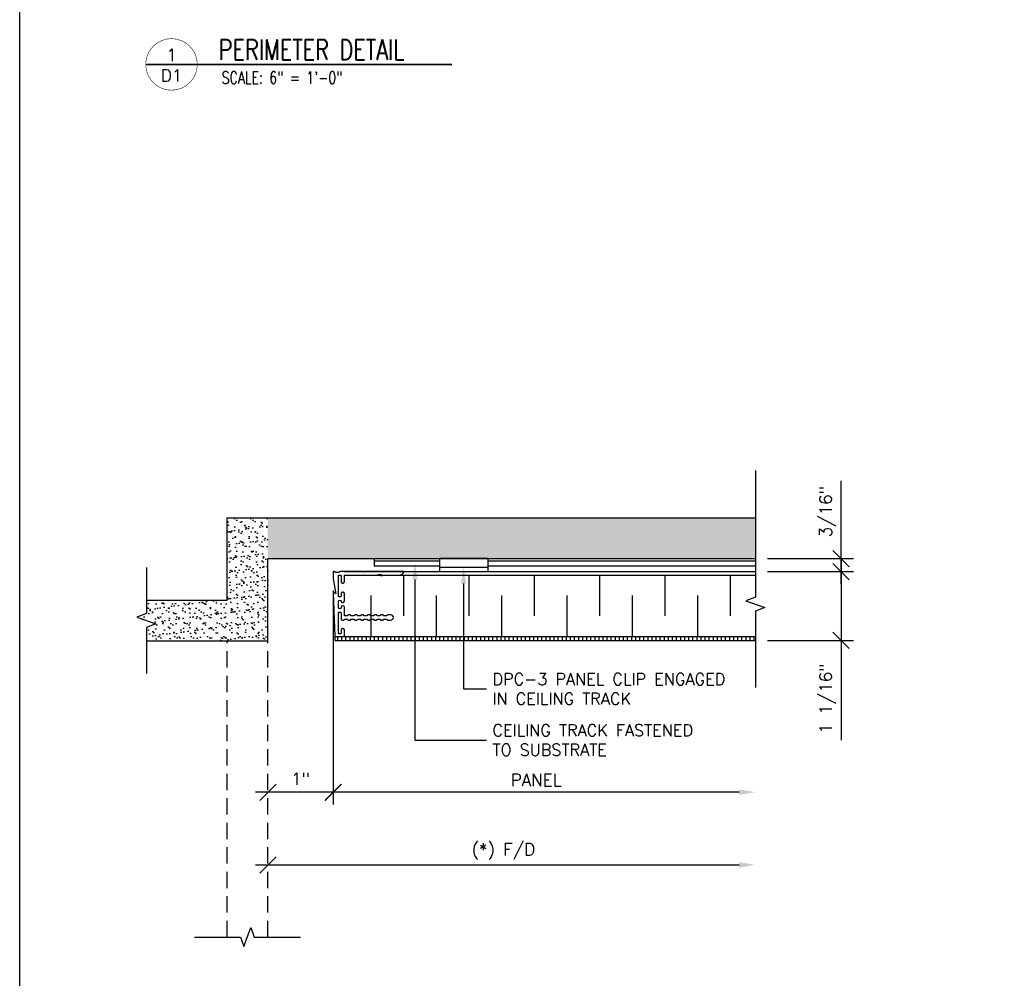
# Model space of a CAD drawing. Header units: inches. Extents: x 31 to 585, y 3457 to 3603.
# Tile 6 of 24: x 225 to 240, y 3501 to 3516. Entities that reach past the tile are written whole.
import ezdxf
from ezdxf import colors
from ezdxf.entities.mleader import LeaderData, LeaderLine
from ezdxf.enums import TextEntityAlignment as Align
from ezdxf.math import Vec2, Vec3

# ---------------------------------------------------------------- set-up
doc = ezdxf.new("R2010")
doc.units = ezdxf.units.IN
doc.header["$MEASUREMENT"] = 0
doc.linetypes.add('HIDDEN', pattern=[0.375, 0.25, -0.125])
for name, color, linetype in [('1-ARCH', 1, 'Continuous'), ('1-DIM', 4, 'Continuous'), ('1-MOUNT', 155, 'Continuous'), ('1-PANEL', 6, 'Continuous'), ('1-TEXT', 2, 'Continuous'), ('1-TITLE', 4, 'Continuous')]:
    doc.layers.add(name, color=color, linetype=linetype)
doc.styles.add('TEXT', font='romans.shx')
doc.dimstyles.new('DIM 6-12', dxfattribs={"dimscale": 2, "dimtxt": 0.09375, "dimasz": 0.125, "dimexe": 0.09375, "dimexo": 0.09375, "dimgap": 0.03125, "dimtad": 1, "dimdec": 4, "dimzin": 3, "dimdsep": 46, "dimlunit": 5, "dimtxsty": 'TEXT', "dimblk": 'OBLIQUE', "dimcen": 0.09375, "dimdle": 0.09375, "dimclrd": 256, "dimclre": 4, "dimclrt": 2, "dimadec": 0, "dimazin": 0, "dimtfac": 1, "dimtdec": 4, "dimtmove": 0, "dimatfit": 3, "dimfxl": 0, "dimfrac": 2, "dimtolj": 1, "dimtzin": 0, "dimlwd": -1, "dimlwe": -1, "dimarcsym": 0})

# ---------------------------------------------------------------- blocks, each defined once
blk = doc.blocks.new('_Oblique')
at = {"color": 0, "linetype": 'ByBlock', "lineweight": -2}
blk.add_line((-0.5, -0.5), (0.5, 0.5), dxfattribs=at)
blk = doc.blocks.new('*D25')
at = {"layer": '1-DIM', "color": 4, "transparency": 16777216}
blk.add_line((229.327, 3507.036), (229.327, 3503.767), dxfattribs=at)
at = {"layer": '1-DIM', "transparency": 16777216}
blk.add_line((235.538, 3503.954), (229.139, 3503.954), dxfattribs=at)
blk.add_solid([(235.538, 3503.996), (235.538, 3503.913), (235.788, 3503.954)], dxfattribs=at)
at = {"layer": 'Defpoints', "color": 0, "transparency": 16777216}
for p in [(229.327, 3507.223), (229.327, 3503.954), (235.788, 3503.954)]:
    blk.add_point(p, dxfattribs=at)
at = {"layer": '1-DIM', "transparency": 16777216, "xscale": 0.25, "yscale": 0.25, "zscale": 0.25, "rotation": 180}
blk.add_blockref('_Oblique', (229.327, 3503.954), dxfattribs=at)
at = {"layer": '1-DIM', "color": 2, "transparency": 16777216, "insert": (232.432, 3504.14), "char_height": 0.1875, "attachment_point": 5, "style": 'TEXT', "bg_fill": 3, "box_fill_scale": 1.25, "bg_fill_color": 256, "bg_fill_true_color": 13158600, "bg_fill_transparency": 0}
blk.add_mtext('\\A1;PANEL', dxfattribs=at)
blk = doc.blocks.new('*D26')
at = {"layer": '1-DIM', "transparency": 16777216}
for p, q in [((237.101, 3507.521), (237.101, 3506.278)), ((237.101, 3506.278), (237.101, 3504.751))]:
    blk.add_line(p, q, dxfattribs=at)
at = {"layer": '1-DIM', "color": 4, "transparency": 16777216}
for p, q in [((235.976, 3507.333), (237.288, 3507.333)), ((235.976, 3506.278), (237.288, 3506.278))]:
    blk.add_line(p, q, dxfattribs=at)
at = {"layer": 'Defpoints', "color": 0, "transparency": 16777216}
for p in [(235.788, 3507.333), (235.788, 3506.278), (237.101, 3506.278)]:
    blk.add_point(p, dxfattribs=at)
at = {"layer": '1-DIM', "transparency": 16777216, "xscale": 0.25, "yscale": 0.25, "zscale": 0.25}
for p, rotation in [((237.101, 3507.333), 90), ((237.101, 3506.278), 270)]:
    blk.add_blockref('_Oblique', p, dxfattribs=dict(at, rotation=rotation))
at = {"layer": '1-DIM', "color": 2, "transparency": 16777216, "insert": (236.895, 3505.389), "char_height": 0.1875, "attachment_point": 5, "rotation": 90, "style": 'TEXT', "bg_fill": 3, "box_fill_scale": 1.25, "bg_fill_color": 256, "bg_fill_true_color": 13158600, "bg_fill_transparency": 0}
blk.add_mtext('\\A1;1 1/16"', dxfattribs=at)
blk = doc.blocks.new('*D39')
at = {"layer": '1-DIM', "transparency": 16777216}
for p, q in [((237.101, 3507.532), (237.101, 3508.72)), ((237.101, 3507.146), (237.101, 3507.532))]:
    blk.add_line(p, q, dxfattribs=at)
at = {"layer": '1-DIM', "color": 4, "transparency": 16777216}
for p, q in [((235.976, 3507.532), (237.288, 3507.532)), ((235.976, 3507.333), (237.288, 3507.333))]:
    blk.add_line(p, q, dxfattribs=at)
at = {"layer": 'Defpoints', "color": 0, "transparency": 16777216}
for p in [(235.788, 3507.532), (237.101, 3507.532), (235.788, 3507.333)]:
    blk.add_point(p, dxfattribs=at)
at = {"layer": '1-DIM', "transparency": 16777216, "xscale": 0.25, "yscale": 0.25, "zscale": 0.25}
for p, rotation in [((237.101, 3507.532), 90), ((237.101, 3507.333), 270)]:
    blk.add_blockref('_Oblique', p, dxfattribs=dict(at, rotation=rotation))
at = {"layer": '1-DIM', "color": 2, "transparency": 16777216, "insert": (236.895, 3508.251), "char_height": 0.1875, "attachment_point": 5, "rotation": 90, "style": 'TEXT', "bg_fill": 3, "box_fill_scale": 1.25, "bg_fill_color": 256, "bg_fill_true_color": 13158600, "bg_fill_transparency": 0}
blk.add_mtext('\\A1;3/16"', dxfattribs=at)
blk = doc.blocks.new('*D27')
at = {"layer": '1-DIM', "transparency": 16777216}
blk.add_line((228.137, 3502.841), (235.538, 3502.841), dxfattribs=at)
blk.add_solid([(235.538, 3502.882), (235.538, 3502.799), (235.788, 3502.841)], dxfattribs=at)
at = {"layer": 'Defpoints', "color": 0, "transparency": 16777216}
for p in [(228.325, 3502.841), (235.788, 3502.841), (235.788, 3502.841)]:
    blk.add_point(p, dxfattribs=at)
at = {"layer": '1-DIM', "transparency": 16777216, "xscale": 0.25, "yscale": 0.25, "zscale": 0.25, "rotation": 180}
blk.add_blockref('_Oblique', (228.325, 3502.841), dxfattribs=at)
at = {"layer": '1-DIM', "color": 2, "transparency": 16777216, "insert": (231.932, 3503.046), "char_height": 0.1875, "attachment_point": 5, "style": 'TEXT', "bg_fill": 3, "box_fill_scale": 1.25, "bg_fill_color": 256, "bg_fill_true_color": 13158600, "bg_fill_transparency": 0}
blk.add_mtext('\\A1;(*) F/D', dxfattribs=at)
blk = doc.blocks.new('*D28')
at = {"layer": '1-DIM', "color": 4, "transparency": 16777216}
blk.add_line((229.325, 3507.044), (229.325, 3503.767), dxfattribs=at)
at = {"layer": '1-DIM', "transparency": 16777216}
blk.add_line((229.512, 3503.954), (228.137, 3503.954), dxfattribs=at)
at = {"layer": 'Defpoints', "color": 0, "transparency": 16777216}
for p in [(229.325, 3507.232), (228.325, 3503.954), (228.325, 3503.954)]:
    blk.add_point(p, dxfattribs=at)
at = {"layer": '1-DIM', "transparency": 16777216, "xscale": 0.25, "yscale": 0.25, "zscale": 0.25, "rotation": 180}
blk.add_blockref('_Oblique', (228.325, 3503.954), dxfattribs=at)
at = {"layer": '1-DIM', "transparency": 16777216, "xscale": 0.25, "yscale": 0.25, "zscale": 0.25}
blk.add_blockref('_Oblique', (229.325, 3503.954), dxfattribs=at)
at = {"layer": '1-DIM', "color": 2, "transparency": 16777216, "insert": (228.825, 3504.159), "char_height": 0.1875, "attachment_point": 5, "style": 'TEXT', "bg_fill": 3, "box_fill_scale": 1.25, "bg_fill_color": 256, "bg_fill_true_color": 13158600, "bg_fill_transparency": 0}
blk.add_mtext('\\A1;1"', dxfattribs=at)
blk = doc.blocks.new('*U42')
at = {"layer": '1-TEXT', "color": 2, "style": 'TEXT'}
blk.add_attdef('VIEWNAME', (0.89, 0.061), '', height=0.25, dxfattribs=at)
at = {"layer": '1-TEXT', "style": 'TEXT'}
for tag, p in [('NOTE1', (0.926, -0.281)), ('NOTE2', (0.926, -0.463)), ('NOTE3', (0.926, -0.655)), ('NOTE4', (0.926, -0.832))]:
    blk.add_attdef(tag, p, '', height=0.125, dxfattribs=at)
blk.add_wipeout([(0.314, 0.314), (0.236, 0.304), (0.163, 0.275), (0.099, 0.229), (0.049, 0.168), (0.015, 0.097), (0.001, 0.02), (0.006, -0.059), (0.03, -0.134), (0.072, -0.2), (0.13, -0.254), (0.199, -0.292), (0.275, -0.312), (0.354, -0.312), (0.43, -0.292), (0.499, -0.254), (0.556, -0.2), (0.599, -0.134), (0.623, -0.059), (0.628, 0.02), (0.613, 0.097), (0.58, 0.168), (0.529, 0.229), (0.466, 0.275), (0.392, 0.304)])
at = {"layer": '1-TITLE', "const_width": 0.00651}
blk.add_lwpolyline([(0, 0, 1), (0.628, 0, 0.414214), (0.314, 0.314, 0.414214), (0, 0, 2.926408)], format="xyb", dxfattribs=at)
at = {"layer": '1-TITLE', "const_width": 0.02}
blk.add_lwpolyline([(0, 0), (3.739, 0)], dxfattribs=at)
at = {"layer": '1-TEXT', "style": 'TEXT'}
for tag, p in [('DETAIL#', (0.301, 0.094)), ('SHEET#', (0.306, -0.207))]:
    blk.add_attdef(tag, text='', height=0.125, dxfattribs=at).set_placement(p, align=Align.CENTER)

msp = doc.modelspace()

# ---------------------------------------------------------------- linework, layer by layer
at = {"layer": '1-ARCH'}
for p, q in [((227.69995, 3506.89564), (227.69995, 3508.15733)), ((226.46657, 3506.89564), (227.69995, 3506.89564))]:
    msp.add_line(p, q, dxfattribs=at)
at = {"layer": '1-ARCH', "linetype": 'HIDDEN'}
msp.add_line((227.69995, 3501.73623), (227.69995, 3506.27064), dxfattribs=at)
at = {"layer": '1-DIM'}
for points in [[(226.46657, 3507.39564), (226.46657, 3506.68861), (226.32168, 3506.63588), (226.61146, 3506.53041), (226.46657, 3506.47768), (226.46657, 3505.77064)], [(227.19995, 3501.73623), (227.90698, 3501.73623), (227.95971, 3501.59134), (228.06518, 3501.88112), (228.11791, 3501.73623), (228.82495, 3501.73623)]]:
    msp.add_lwpolyline(points, dxfattribs=at)
at = {"layer": '1-MOUNT', "color": 1}
for p, q in [((229.95037, 3507.53233), (229.95037, 3507.42032)), ((229.95037, 3507.49913), (230.95037, 3507.49913)), ((229.95037, 3507.42032), (230.95037, 3507.42032))]:
    msp.add_line(p, q, dxfattribs=at)
at = {"layer": '1-MOUNT'}
msp.add_line((230.95037, 3507.39954), (231.70037, 3507.39954), dxfattribs=at)
msp.add_lwpolyline([(230.95037, 3507.33314), (231.70037, 3507.33314), (231.70037, 3507.53233), (230.95037, 3507.53233)], close=True, dxfattribs=at)
at = {"layer": '1-PANEL', "linetype": 'Continuous'}
msp.add_line((229.4965, 3507.33314), (235.78832, 3507.33314), dxfattribs=at)
at = {"layer": '1-PANEL', "color": 8}
for p, q in [((230.40142, 3507.27771), (230.40142, 3506.65271)), ((231.40142, 3507.27771), (231.40142, 3506.65271)), ((232.40142, 3507.27771), (232.40142, 3506.65271)), ((233.40142, 3507.27771), (233.40142, 3506.65271)), ((234.40142, 3507.27771), (234.40142, 3506.65271)), ((229.90142, 3506.96521), (229.90142, 3506.34021)), ((230.90142, 3506.96521), (230.90142, 3506.34021)), ((231.90142, 3506.96521), (231.90142, 3506.34021)), ((232.90142, 3506.96521), (232.90142, 3506.34021)), ((233.90142, 3506.96521), (233.90142, 3506.34021))]:
    msp.add_line(p, q, dxfattribs=at)
at = {"layer": 'Defpoints', "color": 3}
msp.add_lwpolyline([(224.52641, 3527.06477), (283.76922, 3527.06477), (283.76922, 3481.06477), (224.52641, 3481.06477)], close=True, dxfattribs=at)

# ---------------------------------------------------------------- next in the draw order: block references
at = {"layer": '1-TITLE'}
ref = msp.add_blockref('*U42', (226.45654, 3515.09869), dxfattribs=dict(at, xscale=1.254172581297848, yscale=1.254172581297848, zscale=1.254172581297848))
ref.add_attrib('VIEWNAME', 'PERIMETER DETAIL', (227.57288, 3515.16785), dxfattribs={"color": 2, "height": 0.312495, "style": 'TEXT', "width": 0.75})
ref.add_attrib('DETAIL#', '1', dxfattribs={"color": 2, "height": 0.1875, "style": 'TEXT'}).set_placement((226.85063, 3515.24246), align=Align.MIDDLE_CENTER)
ref.add_attrib('SHEET#', 'D1', dxfattribs={"color": 2, "height": 0.1875, "style": 'TEXT'}).set_placement((226.85063, 3514.9289), align=Align.MIDDLE_CENTER)
ref.add_attrib('NOTE1', 'SCALE: 6" = 1\'-0"', dxfattribs={"color": 2, "height": 0.1875, "style": 'TEXT', "width": 0.75}).set_placement((227.61808, 3514.74669), align=Align.BOTTOM_LEFT)

# ---------------------------------------------------------------- next in the draw order: dimensions: what is measured, and where the dimension line sits
at = {"layer": '1-DIM'}
dim = msp.add_linear_dim(base=(229.32665, 3503.95418), p1=(235.78832, 3503.95418), p2=(229.32665, 3507.22321), text='PANEL', dimstyle='DIM 6-12', override={"dimpost": '"', "dimblk2": 'Oblique', "dimsah": 1, "dimtmove": 2}, dxfattribs=at)
dim.commit()
dim.dimension.update_dxf_attribs({"geometry": '*D25', "text_midpoint": (232.43248, 3504.14023), "dimtype": 160})
dim = msp.add_linear_dim(base=(235.78832, 3502.84061), p1=(228.32495, 3502.84061), p2=(235.78832, 3502.84061), angle=180, text='(*) F/D', dimstyle='DIM 6-12', override={"dimpost": '"', "dimblk1": 'Oblique', "dimsah": 1}, dxfattribs=at)
dim.commit()
dim.dimension.update_dxf_attribs({"geometry": '*D27', "text_midpoint": (231.93163, 3503.04596)})

# ---------------------------------------------------------------- next in the draw order: hatches: boundary and pattern name
at = {"layer": '1-PANEL'}
h = msp.add_hatch(dxfattribs=at)
h.set_pattern_fill('ANSI31', color=8, scale=0.5, angle=45, style=0)
h.set_pattern_definition([(90, (-88.166785, 3258.84182), (-0.0625, 1e-17), [])])
h.paths.add_polyline_path([(235.78832, 3506.34021), (229.3507, 3506.34021), (229.3507, 3506.27771), (235.78832, 3506.27771)])

# ---------------------------------------------------------------- next in the draw order: linework, layer by layer
for p, q in [((229.4965, 3507.27771), (235.78832, 3507.27771)), ((229.3507, 3506.34021), (235.78832, 3506.34021)), ((229.3507, 3506.34021), (229.3507, 3506.27771)), ((229.3507, 3506.27771), (235.78832, 3506.27771))]:
    msp.add_line(p, q, dxfattribs=at)
at = {"layer": '1-PANEL', "color": 8}
for p, q in [((235.40142, 3507.27771), (235.40142, 3506.65271)), ((234.90142, 3506.96521), (234.90142, 3506.34021))]:
    msp.add_line(p, q, dxfattribs=at)
at = {"layer": '1-PANEL', "color": 7}
msp.add_lwpolyline([(229.32495, 3507.32313), (229.32495, 3507.2432, 0.04254503), (229.32665, 3507.22321), (229.36618, 3506.99302), (229.34214, 3507.01319, 0.64926792), (229.32572, 3507.00518), (229.3507, 3506.34402, 0.40414051), (229.35463, 3506.34021), (229.49256, 3506.34021, 0.41421356), (229.4965, 3506.34415), (229.4965, 3506.44179, 0.41421356), (229.47681, 3506.46147), (229.46618, 3506.46147, 0.41421356), (229.4465, 3506.44179), (229.4465, 3506.38998, -0.41421356), (229.4365, 3506.37998), (229.41595, 3506.37998, -0.41421356), (229.40595, 3506.38998), (229.40595, 3506.70147, -0.41421356), (229.41595, 3506.71147), (229.4365, 3506.71147, -0.41421356), (229.4465, 3506.70147), (229.4465, 3506.6099, 0.41421356), (229.46618, 3506.59021), (229.48665, 3506.59021, 0.41421356), (229.4965, 3506.60006), (229.4965, 3506.60521), (229.5465, 3506.60521), (229.5465, 3506.60006, 0.41421356), (229.55634, 3506.59021), (229.58665, 3506.59021, 0.41421356), (229.5965, 3506.60006), (229.5965, 3506.60521), (229.6465, 3506.60521), (229.6465, 3506.60006, 0.41421356), (229.65634, 3506.59021), (229.68665, 3506.59021, 0.41421356), (229.6965, 3506.60006), (229.6965, 3506.60521), (229.7465, 3506.60521), (229.7465, 3506.60006, 0.41421356), (229.75634, 3506.59021), (229.78665, 3506.59021, 0.41421356), (229.7965, 3506.60006), (229.7965, 3506.60521), (229.8465, 3506.60521), (229.8465, 3506.60006, 0.41421356), (229.85634, 3506.59021), (229.88665, 3506.59021, 0.41421356), (229.8965, 3506.60006), (229.8965, 3506.60521), (229.9465, 3506.60521), (229.9465, 3506.60006, 0.41421356), (229.95634, 3506.59021), (229.98665, 3506.59021, 0.41421356), (229.9965, 3506.60006), (229.9965, 3506.60521), (230.0465, 3506.60521), (230.0465, 3506.60006, 0.41421356), (230.05634, 3506.59021), (230.08665, 3506.59021, 0.41421356), (230.0965, 3506.60006), (230.0965, 3506.60521), (230.1465, 3506.60521), (230.1465, 3506.60006, 0.41421356), (230.15634, 3506.59021), (230.2065, 3506.59021, 1), (230.2065, 3506.67021), (230.1965, 3506.67021), (230.15634, 3506.67021, 0.41421356), (230.1465, 3506.66037), (230.1465, 3506.65521), (230.0965, 3506.65521), (230.0965, 3506.66037, 0.41421356), (230.08665, 3506.67021), (230.05634, 3506.67021, 0.41421356), (230.0465, 3506.66037), (230.0465, 3506.65521), (229.9965, 3506.65521), (229.9965, 3506.66037, 0.41421356), (229.98665, 3506.67021), (229.95634, 3506.67021, 0.41421356), (229.9465, 3506.66037), (229.9465, 3506.65521), (229.8965, 3506.65521), (229.8965, 3506.66037, 0.41421356), (229.88665, 3506.67021), (229.85634, 3506.67021, 0.41421356), (229.8465, 3506.66037), (229.8465, 3506.65521), (229.7965, 3506.65521), (229.7965, 3506.66037, 0.41421356), (229.78665, 3506.67021), (229.75634, 3506.67021, 0.41421356), (229.7465, 3506.66037), (229.7465, 3506.65521), (229.6965, 3506.65521), (229.6965, 3506.66037, 0.41421356), (229.68665, 3506.67021), (229.65634, 3506.67021, 0.41421356), (229.6465, 3506.66037), (229.6465, 3506.65521), (229.5965, 3506.65521), (229.5965, 3506.66037, 0.41421356), (229.58665, 3506.67021), (229.55634, 3506.67021, 0.41421356), (229.5465, 3506.66037), (229.5465, 3506.65521), (229.4965, 3506.65521), (229.4965, 3506.79041, 0.41421356), (229.47681, 3506.8101), (229.46618, 3506.8101, 0.41421356), (229.4465, 3506.79041), (229.4465, 3506.78116, -0.41421356), (229.42681, 3506.76147), (229.42563, 3506.76147, -0.41421356), (229.40595, 3506.78116), (229.40595, 3506.87683, -0.41421356), (229.42563, 3506.89651), (229.42681, 3506.89651, -0.41421356), (229.4465, 3506.87683), (229.4465, 3506.87683, 0.41421356), (229.46618, 3506.85714), (229.47681, 3506.85714, 0.41421356), (229.4965, 3506.87683), (229.4965, 3506.99809, 0.41421356), (229.47681, 3507.01777), (229.46618, 3507.01777, 0.41421356), (229.4465, 3506.99809), (229.4465, 3506.95651, -0.41421356), (229.4365, 3506.94651), (229.41595, 3506.94651, -0.41421356), (229.40595, 3506.95651), (229.40595, 3507.26801, -0.41421356), (229.41595, 3507.27801), (229.4365, 3507.27801, -0.41421356), (229.4465, 3507.26801), (229.4465, 3507.17644, 0.41421356), (229.46618, 3507.15675), (229.47681, 3507.15675, 0.41421356), (229.4965, 3507.17644), (229.4965, 3507.27801), (229.96972, 3507.27801), (230.05456, 3507.29297), (230.05456, 3507.26817), (230.11038, 3507.27801), (230.33805, 3507.27801, 0.26047061), (230.40333, 3507.31852, 0.57143672), (230.39472, 3507.33313), (229.80723, 3507.33313), (229.79739, 3507.32329), (229.78754, 3507.33313), (229.43642, 3507.33313, 0.29774875), (229.41353, 3507.31817), (229.36354, 3507.31817), (229.33995, 3507.33179, 0.57735027)], format="xyb", close=True, dxfattribs=at)

# ---------------------------------------------------------------- next in the draw order: leaders
at = {"layer": '1-TEXT'}
ml = msp.add_multileader_mtext('Standard', dxfattribs=at)
ml.set_content('CEILING TRACK FASTENED TO SUBSTRATE', color=256, style='TEXT')
ml.set_leader_properties(color=4, linetype='ByLayer', lineweight=-1)
ml.build(insert=Vec2(0, 0))
ml.multileader.update_dxf_attribs({"text_left_attachment_type": 2, "text_right_attachment_type": 2, "dogleg_length": 0.36, "arrow_head_size": 0.25})
ctx = ml.context
ctx.base_point, ctx.char_height, ctx.arrow_head_size, ctx.landing_gap_size, ctx.plane_origin = Vec3(231.67366, 3504.75235), 0.18, 0.25, 0.09, Vec3(231.55943, 3503.97138)
ctx.left_attachment, ctx.right_attachment = 2, 2
notes = []
notes.append((ctx, [(0, (1, 1, 0), (230.57775, 3504.75235), (1, 0), 1.09591, [(0, [(230.57775, 3507.46299)], 0, [])])]))
ctx.mtext.insert, ctx.mtext.width, ctx.mtext.defined_height, ctx.mtext.flow_direction = Vec3(231.76366, 3504.99235), 3.6190957, 0.62826, 5
ml = msp.add_multileader_mtext('Standard', dxfattribs=at)
ml.set_content('DPC-3 PANEL CLIP ENGAGED IN CEILING TRACK', color=256, style='TEXT')
ml.set_leader_properties(color=4, linetype='ByLayer', lineweight=-1)
ml.build(insert=Vec2(0, 0))
ml.multileader.update_dxf_attribs({"text_left_attachment_type": 2, "text_right_attachment_type": 2, "dogleg_length": 0.36, "arrow_head_size": 0.25})
ctx = ml.context
ctx.base_point, ctx.char_height, ctx.arrow_head_size, ctx.landing_gap_size, ctx.plane_origin = Vec3(231.67366, 3505.5355), 0.18, 0.25, 0.09, Vec3(230.15102, 3504.75453)
ctx.left_attachment, ctx.right_attachment = 2, 2
notes.append((ctx, [(0, (1, 1, 0), (231.32063, 3505.5355), (1, 0), 0.35303, [(0, [(231.32063, 3507.39954)], 0, [])])]))
ctx.mtext.insert, ctx.mtext.width, ctx.mtext.defined_height, ctx.mtext.flow_direction = Vec3(231.76366, 3505.7755), 3.8640727, 0.62826, 5
for ctx, leaders in notes:
    for number, flags, end, landing, length, lines in leaders:
        leader = LeaderData()
        leader.index, (leader.has_last_leader_line, leader.has_dogleg_vector, leader.attachment_direction) = number, flags
        leader.last_leader_point, leader.dogleg_vector, leader.dogleg_length = Vec3(end), Vec3(landing), length
        for number, points, colour, breaks in lines:
            line = LeaderLine()
            line.index, line.vertices, line.color, line.breaks = number, Vec3.list(points), colors.encode_raw_color(colour), breaks
            leader.lines.append(line)
        ctx.leaders.append(leader)

# ---------------------------------------------------------------- next in the draw order: dimensions: what is measured, and where the dimension line sits
at = {"layer": '1-DIM'}
dim = msp.add_linear_dim(base=(237.10059, 3506.27771), p1=(235.78832, 3507.33314), p2=(235.78832, 3506.27771), angle=270, dimstyle='DIM 6-12', override={"dimpost": '"'}, dxfattribs=at)
dim.commit()
dim.dimension.update_dxf_attribs({"geometry": '*D26', "text_midpoint": (236.89524, 3505.38932)})
dim = msp.add_linear_dim(base=(228.32495, 3503.95418), p1=(229.32495, 3507.23168), p2=(228.32495, 3503.95418), dimstyle='DIM 6-12', override={"dimpost": '"', "dimtmove": 2}, dxfattribs=at)
dim.commit()
dim.dimension.update_dxf_attribs({"geometry": '*D28', "text_midpoint": (228.82495, 3504.15875), "dimtype": 160})

# ---------------------------------------------------------------- next in the draw order: hatches: boundary and pattern name
at = {"layer": '1-ARCH'}
h = msp.add_hatch(dxfattribs=at)
h.set_pattern_fill('AR-SAND', color=8, scale=0.08, style=0)
h.set_pattern_definition([(37.5, (-2.7223, -10.69751), (-0.0050394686, 0.1541459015), [0, -0.1216, 0, -0.136, 0, -0.13]), (7.5, (-2.7223, -10.6975), (0.141582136, 0.225771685), [0, -0.0656, 0, -0.1096, 0, -0.042]), (327.5, (-2.8207, -10.69751), (0.249131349, 0.0004527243), [0, -0.04, 0, -0.144, 0, -0.188]), (317.5, (-2.8207, -10.6975), (0.240490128, 0.070214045), [0, -0.02, 0, -0.0944, 0, -0.108])])
h.paths.add_polyline_path([(226.46657, 3506.89564), (226.46657, 3506.68861), (226.32168, 3506.63588), (226.61146, 3506.53041), (226.46657, 3506.47768), (226.46657, 3506.27064), (228.32495, 3506.27064), (228.32495, 3508.15733), (227.69995, 3508.15733), (227.69995, 3506.89564)])

# ---------------------------------------------------------------- next in the draw order: linework, layer by layer
for p, q in [((228.32495, 3506.27064), (228.32495, 3507.53233)), ((226.46657, 3506.27064), (228.32495, 3506.27064))]:
    msp.add_line(p, q, dxfattribs=at)
at = {"layer": '1-ARCH', "linetype": 'HIDDEN'}
msp.add_line((228.32495, 3501.73623), (228.32495, 3506.27064), dxfattribs=at)
at = {"layer": '1-MOUNT', "color": 1}
for p, q in [((229.95037, 3507.53233), (235.78832, 3507.53233)), ((231.70037, 3507.49913), (235.78832, 3507.49913)), ((231.70037, 3507.42032), (235.78832, 3507.42032))]:
    msp.add_line(p, q, dxfattribs=at)

# ---------------------------------------------------------------- next in the draw order: dimensions: what is measured, and where the dimension line sits
at = {"layer": '1-DIM'}
dim = msp.add_linear_dim(base=(237.10059, 3507.53233), p1=(235.78832, 3507.33314), p2=(235.78832, 3507.53233), angle=90, dimstyle='DIM 6-12', override={"dimpost": '"'}, dxfattribs=at)
dim.commit()
dim.dimension.update_dxf_attribs({"geometry": '*D39', "text_midpoint": (236.89524, 3508.25108)})

# ---------------------------------------------------------------- next in the draw order: hatches: boundary and pattern name
at = {"layer": '1-ARCH'}
h = msp.add_hatch(dxfattribs=at)
h.set_pattern_fill('AR-SAND', color=8, scale=0.08, style=0)
h.set_pattern_definition([(37.5, (2.66358, -9.43582), (-0.0050394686, 0.1541459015), [0, -0.1216, 0, -0.136, 0, -0.13]), (7.5, (2.66358, -9.43582), (0.141582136, 0.225771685), [0, -0.0656, 0, -0.1096, 0, -0.042]), (327.5, (2.56518, -9.43582), (0.249131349, 0.0004527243), [0, -0.04, 0, -0.144, 0, -0.188]), (317.5, (2.56518, -9.43582), (0.240490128, 0.070214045), [0, -0.02, 0, -0.0944, 0, -0.108])])
h.paths.add_polyline_path([(235.78832, 3507.53233), (235.78832, 3508.15733), (228.32495, 3508.15733), (228.32495, 3507.53233)])

# ---------------------------------------------------------------- next in the draw order: linework, layer by layer
for p, q in [((227.69995, 3508.15733), (235.78832, 3508.15733)), ((228.32495, 3507.53233), (235.78832, 3507.53233))]:
    msp.add_line(p, q, dxfattribs=at)
at = {"layer": '1-DIM'}
msp.add_lwpolyline([(235.78832, 3508.87852), (235.78832, 3506.93861), (235.64343, 3506.88588), (235.9332, 3506.78041), (235.78832, 3506.72768), (235.78832, 3505.55652)], dxfattribs=at)

doc.saveas('drawing.dxf')
